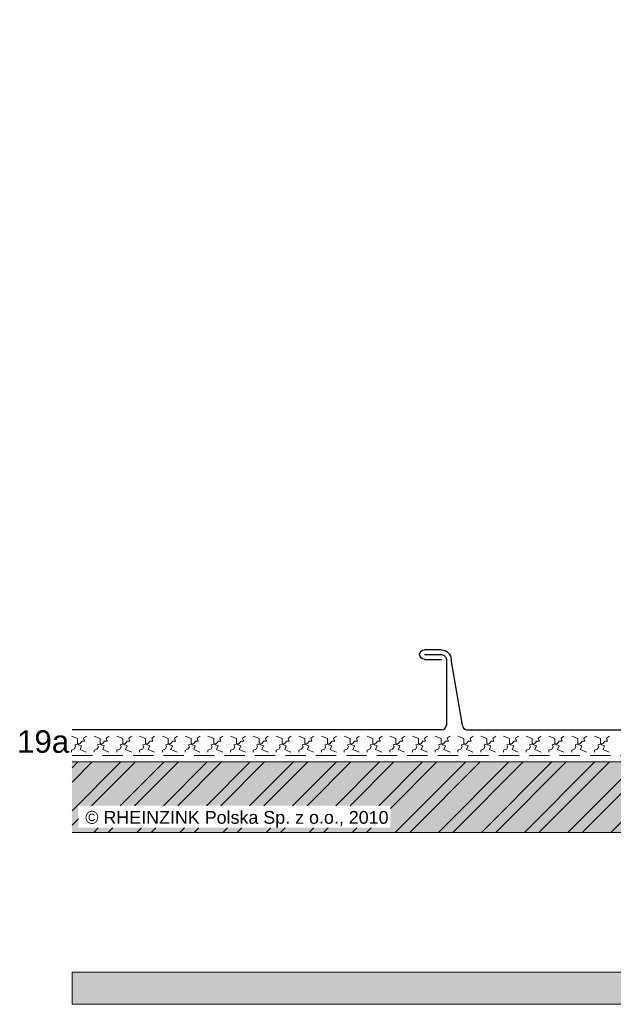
# Model space of a CAD drawing. Header units: millimetres. Extents: x -1427 to 10229, y -1578 to 5221.
# Tile 113 of 135: x -1157 to -972, y 2825 to 3133. Entities that reach past the tile are written whole.
import ezdxf

# ---------------------------------------------------------------- set-up
doc = ezdxf.new("R2010")
doc.units = ezdxf.units.MM
doc.linetypes.add('STRICHLINIE2', pattern=[9.525, 6.35, -3.175])
for name, color, linetype, lineweight in [('Holzwerkstoffplatte Schnittschraffur', 253, 'Continuous', 15), ('Holzwerkstoffplatte Umrisslinie', 7, 'Continuous', 9), ('KOPIERRECHT', 7, 'Continuous', 15), ('strukturierte Trennlage', 7, 'STRICHLINIE2', 15), ('strukturierte Trennlage (X)', 7, 'Continuous', 15), ('Tragwerk Schraffur', 253, 'Continuous', 15), ('Tragwerk Umrisslinie', 7, 'Continuous', 9), ('Zink geschnitten Vollmaterial', 7, 'Continuous', 30)]:
    doc.layers.add(name, color=color, linetype=linetype, lineweight=lineweight)
doc.layers.add('LEGENDE', color=7, linetype='Continuous')
doc.layers.add('Schraffur Holz geschnitten', color=7, linetype='Continuous', true_color=0xf7dc9c)
doc.styles.get("Standard").update_dxf_attribs({"font": 'arial.ttf'})

# ---------------------------------------------------------------- blocks, each defined once
blk = doc.blocks.new('A$C00762BD1')
at = {"layer": 'Zink geschnitten Vollmaterial'}
for p, q in [((6.52, 23.53), (11.92, 23.53)), ((11.92, 22.06), (6.52, 22.06)), ((0, 0), (3.57, 20.58)), ((5.04, 20.58), (5.04, 0)), ((11.92, 20.58), (6.52, 20.58))]:
    blk.add_line(p, q, dxfattribs=at)
for centre, radius, start, end in [((6.52, 20.58), 2.95, 89.9998, 179.9999), ((6.52, 20.58), 1.47, 89.9998, 180.0186), ((11.92, 22.06), 1.47, 269.9998, 89.9998)]:
    blk.add_arc(centre, radius, start, end, dxfattribs=at)

msp = doc.modelspace()

# ---------------------------------------------------------------- hatches: boundary and pattern name
at = {"layer": 'Holzwerkstoffplatte Schnittschraffur'}
h = msp.add_hatch(dxfattribs=at)
h.set_pattern_fill('ANSI32', color=256, style=0)
h.set_pattern_definition([(45, (-1158.085, 3932.45), (-6.73519, 6.73519), []), (45, (-1153.595, 3932.45), (-6.73519, 6.73519), [])])
h.paths.add_polyline_path([(-819.18177, 2900.95839), (-1140.68177, 2900.95839), (-1140.68177, 2878.95839), (-819.18177, 2878.95839)])
h.paths.add_polyline_path([(-1041.19142, 2887.2704), (-1041.19142, 2880.40214), (-1138.69787, 2880.40214), (-1138.69787, 2887.2704)], flags=16)
h.paths.add_polyline_path([(-958.06586, 2895.54595), (-940.9192, 2895.54595), (-940.9192, 2884.8072), (-958.06586, 2884.8072)], flags=24)
h.paths.add_polyline_path([(-1137.56704, 2886.64322), (-1041.65708, 2886.64322), (-1041.65708, 2879.78374), (-1137.56704, 2879.78374)], flags=24)
at = {"layer": 'Schraffur Holz geschnitten'}
h = msp.add_hatch(color=256, dxfattribs=at)
h.paths.add_polyline_path([(-819.18177, 2900.95839), (-1140.68177, 2900.95839), (-1140.68177, 2878.95839), (-819.18177, 2878.95839)])
h.paths.add_polyline_path([(-1041.19142, 2887.2704), (-1041.19142, 2880.40214), (-1138.69787, 2880.40214), (-1138.69787, 2887.2704)], flags=16)
h.paths.add_polyline_path([(-958.06586, 2895.54595), (-940.9192, 2895.54595), (-940.9192, 2884.8072), (-958.06586, 2884.8072)], flags=24)
h.paths.add_polyline_path([(-1137.56704, 2886.64322), (-1041.65708, 2886.64322), (-1041.65708, 2879.78374), (-1137.56704, 2879.78374)], flags=24)
at = {"layer": 'Tragwerk Schraffur'}
msp.add_hatch(color=256, dxfattribs=at).paths.add_polyline_path([(-812.18175, 2835.25025), (-1140.68177, 2835.25025), (-1140.68177, 2825.25025), (-802.18175, 2825.25025), (-802.18175, 3132.83821), (-812.18175, 3132.83821)])

# ---------------------------------------------------------------- linework, layer by layer
at = {"layer": 'Holzwerkstoffplatte Umrisslinie'}
for p, q in [((-819.18177, 2900.95839), (-1140.68177, 2900.95839)), ((-819.18177, 2878.95839), (-1140.68177, 2878.95839))]:
    msp.add_line(p, q, dxfattribs=at)
at = {"layer": 'strukturierte Trennlage'}
msp.add_line((-1140.68109, 2902.97352), (-814.18177, 2902.97352), dxfattribs=at)
at = {"layer": 'strukturierte Trennlage (X)'}
for p, q in [((-1140.92788, 2908.98098), (-1139.06088, 2908.24174)), ((-1139.8763, 2906.33067), (-1138.21997, 2906.76385)), ((-1139.06088, 2908.24174), (-1139.06088, 2906.76385)), ((-1139.06088, 2906.76385), (-1138.57672, 2906.33067)), ((-1138.21997, 2906.76385), (-1137.68485, 2907.5028)), ((-1137.68485, 2907.5028), (-1136.81846, 2907.5028)), ((-1137.14973, 2908.39463), (-1136.23237, 2908.98098)), ((-1136.81846, 2907.5028), (-1137.14973, 2908.39463)), ((-1133.8184, 2908.98098), (-1131.95139, 2908.24174)), ((-1132.76682, 2906.33067), (-1131.11049, 2906.76385)), ((-1131.95139, 2908.24174), (-1131.95139, 2906.76385)), ((-1131.95139, 2906.76385), (-1131.46723, 2906.33067)), ((-1131.11049, 2906.76385), (-1130.57536, 2907.5028)), ((-1130.57536, 2907.5028), (-1129.70897, 2907.5028)), ((-1130.04024, 2908.39463), (-1129.12289, 2908.98098)), ((-1129.70897, 2907.5028), (-1130.04024, 2908.39463)), ((-1126.70891, 2908.98098), (-1124.84191, 2908.24174)), ((-1125.65733, 2906.33067), (-1124.001, 2906.76385)), ((-1124.84191, 2908.24174), (-1124.84191, 2906.76385)), ((-1124.84191, 2906.76385), (-1124.35775, 2906.33067)), ((-1124.001, 2906.76385), (-1123.46588, 2907.5028)), ((-1123.46588, 2907.5028), (-1122.59949, 2907.5028)), ((-1122.93076, 2908.39463), (-1122.0134, 2908.98098)), ((-1122.59949, 2907.5028), (-1122.93076, 2908.39463)), ((-1119.59943, 2908.98098), (-1117.73242, 2908.24174)), ((-1118.54785, 2906.33067), (-1116.89152, 2906.76385)), ((-1117.73242, 2908.24174), (-1117.73242, 2906.76385)), ((-1117.73242, 2906.76385), (-1117.24826, 2906.33067)), ((-1116.89152, 2906.76385), (-1116.35639, 2907.5028)), ((-1116.35639, 2907.5028), (-1115.49, 2907.5028)), ((-1115.82127, 2908.39463), (-1114.90392, 2908.98098)), ((-1115.49, 2907.5028), (-1115.82127, 2908.39463)), ((-1112.48994, 2908.98098), (-1110.62294, 2908.24174)), ((-1111.43836, 2906.33067), (-1109.78203, 2906.76385)), ((-1110.62294, 2908.24174), (-1110.62294, 2906.76385)), ((-1110.62294, 2906.76385), (-1110.13878, 2906.33067)), ((-1109.78203, 2906.76385), (-1109.24691, 2907.5028)), ((-1109.24691, 2907.5028), (-1108.38052, 2907.5028)), ((-1108.71179, 2908.39463), (-1107.79443, 2908.98098)), ((-1108.38052, 2907.5028), (-1108.71179, 2908.39463)), ((-1105.38046, 2908.98098), (-1103.51345, 2908.24174)), ((-1104.32888, 2906.33067), (-1102.67255, 2906.76385)), ((-1103.51345, 2908.24174), (-1103.51345, 2906.76385)), ((-1103.51345, 2906.76385), (-1103.02929, 2906.33067)), ((-1102.67255, 2906.76385), (-1102.13742, 2907.5028)), ((-1102.13742, 2907.5028), (-1101.27103, 2907.5028)), ((-1101.6023, 2908.39463), (-1100.68495, 2908.98098)), ((-1101.27103, 2907.5028), (-1101.6023, 2908.39463)), ((-1098.27097, 2908.98098), (-1096.40397, 2908.24174)), ((-1097.21939, 2906.33067), (-1095.56306, 2906.76385)), ((-1096.40397, 2908.24174), (-1096.40397, 2906.76385)), ((-1096.40397, 2906.76385), (-1095.91981, 2906.33067)), ((-1095.56306, 2906.76385), (-1095.02794, 2907.5028)), ((-1095.02794, 2907.5028), (-1094.16155, 2907.5028)), ((-1094.49282, 2908.39463), (-1093.57546, 2908.98098)), ((-1094.16155, 2907.5028), (-1094.49282, 2908.39463)), ((-1091.16149, 2908.98098), (-1089.29448, 2908.24174)), ((-1090.10991, 2906.33067), (-1088.45358, 2906.76385)), ((-1089.29448, 2908.24174), (-1089.29448, 2906.76385)), ((-1089.29448, 2906.76385), (-1088.81032, 2906.33067)), ((-1088.45358, 2906.76385), (-1087.91845, 2907.5028)), ((-1087.91845, 2907.5028), (-1087.05206, 2907.5028)), ((-1087.38333, 2908.39463), (-1086.46598, 2908.98098)), ((-1087.05206, 2907.5028), (-1087.38333, 2908.39463)), ((-1084.052, 2908.98098), (-1082.185, 2908.24174)), ((-1083.00042, 2906.33067), (-1081.34409, 2906.76385)), ((-1082.185, 2908.24174), (-1082.185, 2906.76385)), ((-1082.185, 2906.76385), (-1081.70084, 2906.33067)), ((-1081.34409, 2906.76385), (-1080.80897, 2907.5028)), ((-1080.80897, 2907.5028), (-1079.94258, 2907.5028)), ((-1080.27385, 2908.39463), (-1079.35649, 2908.98098)), ((-1079.94258, 2907.5028), (-1080.27385, 2908.39463)), ((-1076.94252, 2908.98098), (-1075.07551, 2908.24174)), ((-1075.89094, 2906.33067), (-1074.23461, 2906.76385)), ((-1075.07551, 2908.24174), (-1075.07551, 2906.76385)), ((-1075.07551, 2906.76385), (-1074.59135, 2906.33067)), ((-1074.23461, 2906.76385), (-1073.69948, 2907.5028)), ((-1073.69948, 2907.5028), (-1072.83309, 2907.5028)), ((-1073.16436, 2908.39463), (-1072.24701, 2908.98098)), ((-1072.83309, 2907.5028), (-1073.16436, 2908.39463)), ((-1069.83303, 2908.98098), (-1067.96603, 2908.24174)), ((-1068.78145, 2906.33067), (-1067.12512, 2906.76385)), ((-1067.96603, 2908.24174), (-1067.96603, 2906.76385)), ((-1067.96603, 2906.76385), (-1067.48187, 2906.33067)), ((-1067.12512, 2906.76385), (-1066.59, 2907.5028)), ((-1066.59, 2907.5028), (-1065.72361, 2907.5028)), ((-1066.05488, 2908.39463), (-1065.13752, 2908.98098)), ((-1065.72361, 2907.5028), (-1066.05488, 2908.39463)), ((-1062.72354, 2908.98098), (-1060.85654, 2908.24174)), ((-1061.67197, 2906.33067), (-1060.01564, 2906.76385)), ((-1060.85654, 2908.24174), (-1060.85654, 2906.76385)), ((-1060.85654, 2906.76385), (-1060.37238, 2906.33067)), ((-1060.01564, 2906.76385), (-1059.48051, 2907.5028)), ((-1059.48051, 2907.5028), (-1058.61412, 2907.5028)), ((-1058.94539, 2908.39463), (-1058.02804, 2908.98098)), ((-1058.61412, 2907.5028), (-1058.94539, 2908.39463)), ((-1055.61406, 2908.98098), (-1053.74706, 2908.24174)), ((-1054.56248, 2906.33067), (-1052.90615, 2906.76385)), ((-1053.74706, 2908.24174), (-1053.74706, 2906.76385)), ((-1053.74706, 2906.76385), (-1053.2629, 2906.33067)), ((-1052.90615, 2906.76385), (-1052.37103, 2907.5028)), ((-1052.37103, 2907.5028), (-1051.50464, 2907.5028)), ((-1051.83591, 2908.39463), (-1050.91855, 2908.98098)), ((-1051.50464, 2907.5028), (-1051.83591, 2908.39463)), ((-1048.50457, 2908.98098), (-1046.63757, 2908.24174)), ((-1047.453, 2906.33067), (-1045.79667, 2906.76385)), ((-1046.63757, 2908.24174), (-1046.63757, 2906.76385)), ((-1046.63757, 2906.76385), (-1046.15341, 2906.33067)), ((-1045.79667, 2906.76385), (-1045.26154, 2907.5028)), ((-1045.26154, 2907.5028), (-1044.39515, 2907.5028)), ((-1044.72642, 2908.39463), (-1043.80907, 2908.98098)), ((-1044.39515, 2907.5028), (-1044.72642, 2908.39463)), ((-1041.39509, 2908.98098), (-1039.52809, 2908.24174)), ((-1040.34351, 2906.33067), (-1038.68718, 2906.76385)), ((-1039.52809, 2908.24174), (-1039.52809, 2906.76385)), ((-1039.52809, 2906.76385), (-1039.04393, 2906.33067)), ((-1038.68718, 2906.76385), (-1038.15206, 2907.5028)), ((-1038.15206, 2907.5028), (-1037.28567, 2907.5028)), ((-1037.61694, 2908.39463), (-1036.69958, 2908.98098)), ((-1037.28567, 2907.5028), (-1037.61694, 2908.39463)), ((-1034.2856, 2908.98098), (-1032.4186, 2908.24174)), ((-1033.23403, 2906.33067), (-1031.5777, 2906.76385)), ((-1032.4186, 2908.24174), (-1032.4186, 2906.76385)), ((-1032.4186, 2906.76385), (-1031.93444, 2906.33067)), ((-1031.5777, 2906.76385), (-1031.04257, 2907.5028)), ((-1031.04257, 2907.5028), (-1030.17618, 2907.5028)), ((-1030.50745, 2908.39463), (-1029.5901, 2908.98098)), ((-1030.17618, 2907.5028), (-1030.50745, 2908.39463)), ((-1027.17612, 2908.98098), (-1025.30912, 2908.24174)), ((-1026.12454, 2906.33067), (-1024.46821, 2906.76385)), ((-1025.30912, 2908.24174), (-1025.30912, 2906.76385)), ((-1025.30912, 2906.76385), (-1024.82496, 2906.33067)), ((-1024.46821, 2906.76385), (-1023.93309, 2907.5028)), ((-1023.93309, 2907.5028), (-1023.0667, 2907.5028)), ((-1023.39797, 2908.39463), (-1022.48061, 2908.98098)), ((-1023.0667, 2907.5028), (-1023.39797, 2908.39463)), ((-1020.06663, 2908.98098), (-1018.19963, 2908.24174)), ((-1019.01506, 2906.33067), (-1017.35873, 2906.76385)), ((-1018.19963, 2908.24174), (-1018.19963, 2906.76385)), ((-1018.19963, 2906.76385), (-1017.71547, 2906.33067)), ((-1017.35873, 2906.76385), (-1016.8236, 2907.5028)), ((-1016.8236, 2907.5028), (-1015.95721, 2907.5028)), ((-1016.28848, 2908.39463), (-1015.37113, 2908.98098)), ((-1015.95721, 2907.5028), (-1016.28848, 2908.39463)), ((-1012.95715, 2908.98098), (-1011.09015, 2908.24174)), ((-1011.90557, 2906.33067), (-1010.24924, 2906.76385)), ((-1011.09015, 2908.24174), (-1011.09015, 2906.76385)), ((-1011.09015, 2906.76385), (-1010.60599, 2906.33067)), ((-1010.24924, 2906.76385), (-1009.71412, 2907.5028)), ((-1009.71412, 2907.5028), (-1008.84773, 2907.5028)), ((-1009.179, 2908.39463), (-1008.26164, 2908.98098)), ((-1008.84773, 2907.5028), (-1009.179, 2908.39463)), ((-1005.84766, 2908.98098), (-1003.98066, 2908.24174)), ((-1004.79609, 2906.33067), (-1003.13976, 2906.76385)), ((-1003.98066, 2908.24174), (-1003.98066, 2906.76385)), ((-1003.98066, 2906.76385), (-1003.4965, 2906.33067)), ((-1003.13976, 2906.76385), (-1002.60463, 2907.5028)), ((-1002.60463, 2907.5028), (-1001.73824, 2907.5028)), ((-1002.06951, 2908.39463), (-1001.15216, 2908.98098)), ((-1001.73824, 2907.5028), (-1002.06951, 2908.39463)), ((-998.73818, 2908.98098), (-996.87118, 2908.24174)), ((-997.6866, 2906.33067), (-996.03027, 2906.76385)), ((-996.87118, 2908.24174), (-996.87118, 2906.76385)), ((-996.87118, 2906.76385), (-996.38702, 2906.33067)), ((-996.03027, 2906.76385), (-995.49515, 2907.5028)), ((-995.49515, 2907.5028), (-994.62876, 2907.5028)), ((-994.96003, 2908.39463), (-994.04267, 2908.98098)), ((-994.62876, 2907.5028), (-994.96003, 2908.39463)), ((-991.62869, 2908.98098), (-989.76169, 2908.24174)), ((-990.57712, 2906.33067), (-988.92079, 2906.76385)), ((-989.76169, 2908.24174), (-989.76169, 2906.76385)), ((-989.76169, 2906.76385), (-989.27753, 2906.33067)), ((-988.92079, 2906.76385), (-988.38566, 2907.5028)), ((-988.38566, 2907.5028), (-987.51927, 2907.5028)), ((-987.85054, 2908.39463), (-986.93319, 2908.98098)), ((-987.51927, 2907.5028), (-987.85054, 2908.39463)), ((-984.51921, 2908.98098), (-982.65221, 2908.24174)), ((-983.46763, 2906.33067), (-981.8113, 2906.76385)), ((-982.65221, 2908.24174), (-982.65221, 2906.76385)), ((-982.65221, 2906.76385), (-982.16805, 2906.33067)), ((-981.8113, 2906.76385), (-981.27618, 2907.5028)), ((-981.27618, 2907.5028), (-980.40979, 2907.5028)), ((-980.74106, 2908.39463), (-979.8237, 2908.98098)), ((-980.40979, 2907.5028), (-980.74106, 2908.39463)), ((-977.40972, 2908.98098), (-975.54272, 2908.24174)), ((-976.35815, 2906.33067), (-974.70182, 2906.76385)), ((-975.54272, 2908.24174), (-975.54272, 2906.76385)), ((-975.54272, 2906.76385), (-975.05856, 2906.33067)), ((-974.70182, 2906.76385), (-974.16669, 2907.5028)), ((-974.16669, 2907.5028), (-973.3003, 2907.5028)), ((-973.63157, 2908.39463), (-972.71422, 2908.98098)), ((-973.3003, 2907.5028), (-973.63157, 2908.39463)), ((-1140.92788, 2904.62346), (-1140.0292, 2904.90375)), ((-1140.92788, 2903.97352), (-1140.92788, 2904.62346)), ((-1140.0292, 2904.90375), (-1139.596, 2905.69365)), ((-1139.596, 2905.69365), (-1139.8763, 2906.33067)), ((-1138.57672, 2906.33067), (-1137.73581, 2905.97394)), ((-1137.73581, 2905.97394), (-1138.22718, 2904.81569)), ((-1138.22718, 2904.81569), (-1137.4825, 2904.49978)), ((-1137.4825, 2904.49978), (-1136.28334, 2903.97352)), ((-1133.8184, 2904.62346), (-1132.91971, 2904.90375)), ((-1133.8184, 2903.97352), (-1133.8184, 2904.62346)), ((-1132.91971, 2904.90375), (-1132.48652, 2905.69365)), ((-1132.48652, 2905.69365), (-1132.76682, 2906.33067)), ((-1131.46723, 2906.33067), (-1130.62633, 2905.97394)), ((-1130.62633, 2905.97394), (-1131.11769, 2904.81569)), ((-1131.11769, 2904.81569), (-1130.37301, 2904.49978)), ((-1130.37301, 2904.49978), (-1129.17385, 2903.97352)), ((-1126.70891, 2904.62346), (-1125.81023, 2904.90375)), ((-1126.70891, 2903.97352), (-1126.70891, 2904.62346)), ((-1125.81023, 2904.90375), (-1125.37703, 2905.69365)), ((-1125.37703, 2905.69365), (-1125.65733, 2906.33067)), ((-1124.35775, 2906.33067), (-1123.51684, 2905.97394)), ((-1123.51684, 2905.97394), (-1124.00821, 2904.81569)), ((-1124.00821, 2904.81569), (-1123.26353, 2904.49978)), ((-1123.26353, 2904.49978), (-1122.06437, 2903.97352)), ((-1119.59943, 2904.62346), (-1118.70074, 2904.90375)), ((-1119.59943, 2903.97352), (-1119.59943, 2904.62346)), ((-1118.70074, 2904.90375), (-1118.26755, 2905.69365)), ((-1118.26755, 2905.69365), (-1118.54785, 2906.33067)), ((-1117.24826, 2906.33067), (-1116.40736, 2905.97394)), ((-1116.40736, 2905.97394), (-1116.89872, 2904.81569)), ((-1116.89872, 2904.81569), (-1116.15404, 2904.49978)), ((-1116.15404, 2904.49978), (-1114.95488, 2903.97352)), ((-1112.48994, 2904.62346), (-1111.59126, 2904.90375)), ((-1112.48994, 2903.97352), (-1112.48994, 2904.62346)), ((-1111.59126, 2904.90375), (-1111.15806, 2905.69365)), ((-1111.15806, 2905.69365), (-1111.43836, 2906.33067)), ((-1110.13878, 2906.33067), (-1109.29787, 2905.97394)), ((-1109.29787, 2905.97394), (-1109.78924, 2904.81569)), ((-1109.78924, 2904.81569), (-1109.04456, 2904.49978)), ((-1109.04456, 2904.49978), (-1107.8454, 2903.97352)), ((-1105.38046, 2904.62346), (-1104.48177, 2904.90375)), ((-1105.38046, 2903.97352), (-1105.38046, 2904.62346)), ((-1104.48177, 2904.90375), (-1104.04858, 2905.69365)), ((-1104.04858, 2905.69365), (-1104.32888, 2906.33067)), ((-1103.02929, 2906.33067), (-1102.18839, 2905.97394)), ((-1102.18839, 2905.97394), (-1102.67975, 2904.81569)), ((-1102.67975, 2904.81569), (-1101.93507, 2904.49978)), ((-1101.93507, 2904.49978), (-1100.73591, 2903.97352)), ((-1098.27097, 2904.62346), (-1097.37229, 2904.90375)), ((-1098.27097, 2903.97352), (-1098.27097, 2904.62346)), ((-1097.37229, 2904.90375), (-1096.93909, 2905.69365)), ((-1096.93909, 2905.69365), (-1097.21939, 2906.33067)), ((-1095.91981, 2906.33067), (-1095.0789, 2905.97394)), ((-1095.0789, 2905.97394), (-1095.57027, 2904.81569)), ((-1095.57027, 2904.81569), (-1094.82559, 2904.49978)), ((-1094.82559, 2904.49978), (-1093.62643, 2903.97352)), ((-1091.16149, 2904.62346), (-1090.2628, 2904.90375)), ((-1091.16149, 2903.97352), (-1091.16149, 2904.62346)), ((-1090.2628, 2904.90375), (-1089.82961, 2905.69365)), ((-1089.82961, 2905.69365), (-1090.10991, 2906.33067)), ((-1088.81032, 2906.33067), (-1087.96942, 2905.97394)), ((-1087.96942, 2905.97394), (-1088.46078, 2904.81569)), ((-1088.46078, 2904.81569), (-1087.7161, 2904.49978)), ((-1087.7161, 2904.49978), (-1086.51694, 2903.97352)), ((-1084.052, 2904.62346), (-1083.15332, 2904.90375)), ((-1084.052, 2903.97352), (-1084.052, 2904.62346)), ((-1083.15332, 2904.90375), (-1082.72012, 2905.69365)), ((-1082.72012, 2905.69365), (-1083.00042, 2906.33067)), ((-1081.70084, 2906.33067), (-1080.85993, 2905.97394)), ((-1080.85993, 2905.97394), (-1081.3513, 2904.81569)), ((-1081.3513, 2904.81569), (-1080.60662, 2904.49978)), ((-1080.60662, 2904.49978), (-1079.40746, 2903.97352)), ((-1076.94252, 2904.62346), (-1076.04383, 2904.90375)), ((-1076.94252, 2903.97352), (-1076.94252, 2904.62346)), ((-1076.04383, 2904.90375), (-1075.61064, 2905.69365)), ((-1075.61064, 2905.69365), (-1075.89094, 2906.33067)), ((-1074.59135, 2906.33067), (-1073.75045, 2905.97394)), ((-1073.75045, 2905.97394), (-1074.24181, 2904.81569)), ((-1074.24181, 2904.81569), (-1073.49713, 2904.49978)), ((-1073.49713, 2904.49978), (-1072.29797, 2903.97352)), ((-1069.83303, 2904.62346), (-1068.93435, 2904.90375)), ((-1069.83303, 2903.97352), (-1069.83303, 2904.62346)), ((-1068.93435, 2904.90375), (-1068.50115, 2905.69365)), ((-1068.50115, 2905.69365), (-1068.78145, 2906.33067)), ((-1067.48187, 2906.33067), (-1066.64096, 2905.97394)), ((-1066.64096, 2905.97394), (-1067.13233, 2904.81569)), ((-1067.13233, 2904.81569), (-1066.38765, 2904.49978)), ((-1066.38765, 2904.49978), (-1065.18848, 2903.97352)), ((-1062.72354, 2904.62346), (-1061.82486, 2904.90375)), ((-1062.72354, 2903.97352), (-1062.72354, 2904.62346)), ((-1061.82486, 2904.90375), (-1061.39167, 2905.69365)), ((-1061.39167, 2905.69365), (-1061.67197, 2906.33067)), ((-1060.37238, 2906.33067), (-1059.53148, 2905.97394)), ((-1059.53148, 2905.97394), (-1060.02284, 2904.81569)), ((-1060.02284, 2904.81569), (-1059.27816, 2904.49978)), ((-1059.27816, 2904.49978), (-1058.079, 2903.97352)), ((-1055.61406, 2904.62346), (-1054.71538, 2904.90375)), ((-1055.61406, 2903.97352), (-1055.61406, 2904.62346)), ((-1054.71538, 2904.90375), (-1054.28218, 2905.69365)), ((-1054.28218, 2905.69365), (-1054.56248, 2906.33067)), ((-1053.2629, 2906.33067), (-1052.42199, 2905.97394)), ((-1052.42199, 2905.97394), (-1052.91336, 2904.81569)), ((-1052.91336, 2904.81569), (-1052.16868, 2904.49978)), ((-1052.16868, 2904.49978), (-1050.96951, 2903.97352)), ((-1048.50457, 2904.62346), (-1047.60589, 2904.90375)), ((-1048.50457, 2903.97352), (-1048.50457, 2904.62346)), ((-1047.60589, 2904.90375), (-1047.1727, 2905.69365)), ((-1047.1727, 2905.69365), (-1047.453, 2906.33067)), ((-1046.15341, 2906.33067), (-1045.31251, 2905.97394)), ((-1045.31251, 2905.97394), (-1045.80387, 2904.81569)), ((-1045.80387, 2904.81569), (-1045.05919, 2904.49978)), ((-1045.05919, 2904.49978), (-1043.86003, 2903.97352)), ((-1041.39509, 2904.62346), (-1040.49641, 2904.90375)), ((-1041.39509, 2903.97352), (-1041.39509, 2904.62346)), ((-1040.49641, 2904.90375), (-1040.06321, 2905.69365)), ((-1040.06321, 2905.69365), (-1040.34351, 2906.33067)), ((-1039.04393, 2906.33067), (-1038.20302, 2905.97394)), ((-1038.20302, 2905.97394), (-1038.69439, 2904.81569)), ((-1038.69439, 2904.81569), (-1037.94971, 2904.49978)), ((-1037.94971, 2904.49978), (-1036.75054, 2903.97352)), ((-1034.2856, 2904.62346), (-1033.38692, 2904.90375)), ((-1034.2856, 2903.97352), (-1034.2856, 2904.62346)), ((-1033.38692, 2904.90375), (-1032.95373, 2905.69365)), ((-1032.95373, 2905.69365), (-1033.23403, 2906.33067)), ((-1031.93444, 2906.33067), (-1031.09354, 2905.97394)), ((-1031.09354, 2905.97394), (-1031.5849, 2904.81569)), ((-1031.5849, 2904.81569), (-1030.84022, 2904.49978)), ((-1030.84022, 2904.49978), (-1029.64106, 2903.97352)), ((-1027.17612, 2904.62346), (-1026.27744, 2904.90375)), ((-1027.17612, 2903.97352), (-1027.17612, 2904.62346)), ((-1026.27744, 2904.90375), (-1025.84424, 2905.69365)), ((-1025.84424, 2905.69365), (-1026.12454, 2906.33067)), ((-1024.82496, 2906.33067), (-1023.98405, 2905.97394)), ((-1023.98405, 2905.97394), (-1024.47541, 2904.81569)), ((-1024.47541, 2904.81569), (-1023.73074, 2904.49978)), ((-1023.73074, 2904.49978), (-1022.53157, 2903.97352)), ((-1020.06663, 2904.62346), (-1019.16795, 2904.90375)), ((-1020.06663, 2903.97352), (-1020.06663, 2904.62346)), ((-1019.16795, 2904.90375), (-1018.73476, 2905.69365)), ((-1018.73476, 2905.69365), (-1019.01506, 2906.33067)), ((-1017.71547, 2906.33067), (-1016.87457, 2905.97394)), ((-1016.87457, 2905.97394), (-1017.36593, 2904.81569)), ((-1017.36593, 2904.81569), (-1016.62125, 2904.49978)), ((-1016.62125, 2904.49978), (-1015.42209, 2903.97352)), ((-1012.95715, 2904.62346), (-1012.05847, 2904.90375)), ((-1012.95715, 2903.97352), (-1012.95715, 2904.62346)), ((-1012.05847, 2904.90375), (-1011.62527, 2905.69365)), ((-1011.62527, 2905.69365), (-1011.90557, 2906.33067)), ((-1010.60599, 2906.33067), (-1009.76508, 2905.97394)), ((-1009.76508, 2905.97394), (-1010.25644, 2904.81569)), ((-1010.25644, 2904.81569), (-1009.51177, 2904.49978)), ((-1009.51177, 2904.49978), (-1008.3126, 2903.97352)), ((-1005.84766, 2904.62346), (-1004.94898, 2904.90375)), ((-1005.84766, 2903.97352), (-1005.84766, 2904.62346)), ((-1004.94898, 2904.90375), (-1004.51578, 2905.69365)), ((-1004.51578, 2905.69365), (-1004.79609, 2906.33067)), ((-1003.4965, 2906.33067), (-1002.6556, 2905.97394)), ((-1002.6556, 2905.97394), (-1003.14696, 2904.81569)), ((-1003.14696, 2904.81569), (-1002.40228, 2904.49978)), ((-1002.40228, 2904.49978), (-1001.20312, 2903.97352)), ((-998.73818, 2904.62346), (-997.8395, 2904.90375)), ((-998.73818, 2903.97352), (-998.73818, 2904.62346)), ((-997.8395, 2904.90375), (-997.4063, 2905.69365)), ((-997.4063, 2905.69365), (-997.6866, 2906.33067)), ((-996.38702, 2906.33067), (-995.54611, 2905.97394)), ((-995.54611, 2905.97394), (-996.03747, 2904.81569)), ((-996.03747, 2904.81569), (-995.2928, 2904.49978)), ((-995.2928, 2904.49978), (-994.09363, 2903.97352)), ((-991.62869, 2904.62346), (-990.73001, 2904.90375)), ((-991.62869, 2903.97352), (-991.62869, 2904.62346)), ((-990.73001, 2904.90375), (-990.29681, 2905.69365)), ((-990.29681, 2905.69365), (-990.57712, 2906.33067)), ((-989.27753, 2906.33067), (-988.43663, 2905.97394)), ((-988.43663, 2905.97394), (-988.92799, 2904.81569)), ((-988.92799, 2904.81569), (-988.18331, 2904.49978)), ((-988.18331, 2904.49978), (-986.98415, 2903.97352)), ((-984.51921, 2904.62346), (-983.62053, 2904.90375)), ((-984.51921, 2903.97352), (-984.51921, 2904.62346)), ((-983.62053, 2904.90375), (-983.18733, 2905.69365)), ((-983.18733, 2905.69365), (-983.46763, 2906.33067)), ((-982.16805, 2906.33067), (-981.32714, 2905.97394)), ((-981.32714, 2905.97394), (-981.8185, 2904.81569)), ((-981.8185, 2904.81569), (-981.07383, 2904.49978)), ((-981.07383, 2904.49978), (-979.87466, 2903.97352)), ((-977.40972, 2904.62346), (-976.51104, 2904.90375)), ((-977.40972, 2903.97352), (-977.40972, 2904.62346)), ((-976.51104, 2904.90375), (-976.07784, 2905.69365)), ((-976.07784, 2905.69365), (-976.35815, 2906.33067)), ((-975.05856, 2906.33067), (-974.21766, 2905.97394)), ((-974.21766, 2905.97394), (-974.70902, 2904.81569)), ((-974.70902, 2904.81569), (-973.96434, 2904.49978)), ((-973.96434, 2904.49978), (-972.76518, 2903.97352))]:
    msp.add_line(p, q, dxfattribs=at)
at = {"layer": 'Tragwerk Schraffur'}
msp.add_line((-1140.68177, 2835.25025), (-1140.68177, 2825.25025), dxfattribs=at)
at = {"layer": 'Tragwerk Umrisslinie'}
for p, q in [((-1140.68177, 2835.25025), (-812.18175, 2835.25025)), ((-1140.68177, 2825.25025), (-802.18175, 2825.25025))]:
    msp.add_line(p, q, dxfattribs=at)
msp.add_lwpolyline([(-812.18175, 3132.83821), (-802.18175, 3132.83821), (-802.18175, 2825.25025), (-1140.68177, 2825.25025), (-1140.68177, 2835.25025), (-812.18175, 2835.25025)], close=True, dxfattribs=at)
at = {"layer": 'Zink geschnitten Vollmaterial'}
for p, q in [((-1025.17192, 2910.95856), (-1140.68176, 2910.95823)), ((-1017.18173, 2910.95857), (-839.44468, 2910.95841))]:
    msp.add_line(p, q, dxfattribs=at)
for centre, start, end in [((-1025.17192, 2912.43293), 270.0001582, 0.0001582), ((-1017.18174, 2912.43294), 180.0001628, 270.0001628)]:
    msp.add_arc(centre, 1.47437, start, end, dxfattribs=at)

# ---------------------------------------------------------------- block references
at = {"layer": 'Schraffur Holz geschnitten', "xscale": -1}
msp.add_blockref('A$C00762BD1', (-1018.65611, 2912.43293), dxfattribs=at)

# ---------------------------------------------------------------- texts
at = {"layer": 'KOPIERRECHT', "insert": (-1136.56704, 2885.64322), "char_height": 4, "width": 110.993773, "attachment_point": 1}
msp.add_mtext('© RHEINZINK Polska Sp. z o.o., 2010', dxfattribs=at)
at = {"layer": 'LEGENDE', "insert": (-1157.92544, 2910.83994), "char_height": 7, "width": 28.0742989, "attachment_point": 1}
msp.add_mtext('19a', dxfattribs=at)

doc.saveas('drawing.dxf')
